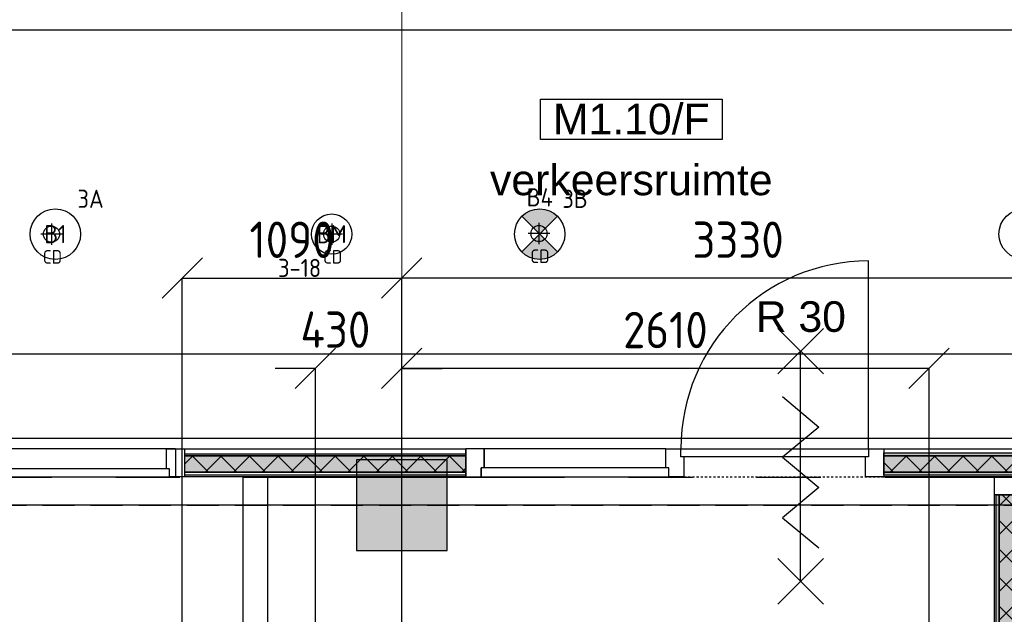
# Model space of a CAD drawing. Header units: millimetres. Extents: x -38031 to 110605, y -30229 to 92226.
# Tile 162 of 256: x 67467 to 72345, y 22535 to 25479. Entities that reach past the tile are written whole.
import ezdxf
from ezdxf.enums import TextEntityAlignment as Align

# ---------------------------------------------------------------- set-up
doc = ezdxf.new("R2010")
doc.units = ezdxf.units.MM
doc.header["$LTSCALE"] = 50
doc.set_wipeout_variables(frame=1)
doc.header["$PDMODE"] = 1
for name, pattern in [('HIDDEN2', [4.7625, 3.175, -1.5875]), ('PHANTOM', [63.5, 31.75, -6.35, 6.35, -6.35, 6.35, -6.35]), ('STYLE_01', [0.41664, 0.20828, -0.20836]), ('STYLE_07', [1.875, 0.625, -0.20828, 0.625, -0.20836, 0.06943, -0.13893])]:
    doc.linetypes.add(name, pattern=pattern)
for name, color, linetype in [('AB$1A---_ATTRIB035', 8, 'Continuous'), ('AL$1A---_ALGEMEEN', 8, 'Continuous'), ('AL------_MAATV', 200, 'Continuous'), ('AL------_MAATVOERING', 2, 'Continuous'), ('AL------_SPARING', 2, 'Continuous'), ('AM$1A---_ARCERING', 8, 'Continuous'), ('AT$1A---_TEKST100', 8, 'Continuous'), ('BOUWKUNDIG', 8, 'Continuous'), ('EB6511--_ATTRIB', 2, 'Continuous'), ('EL6121--', 3, 'Continuous'), ('EL6311--', 3, 'Continuous'), ('el6311--nv', 7, 'Continuous'), ('EL6511--', 3, 'Continuous'), ('Kastenscheiding', 4, 'PHANTOM'), ('versterkte strook', 7, 'Continuous')]:
    doc.layers.add(name, color=color, linetype=linetype)
doc.layers.add('stramien', color=1, linetype='Continuous', lineweight=15)
doc.styles.add('Arial', font='ARIAL.TTF')
doc.styles.add('BURO-018', font='iso.shx', dxfattribs={"height": 90})
doc.styles.get("Standard").update_dxf_attribs({"font": 'iso.shx'})
doc.dimstyles.new('STABICAD', dxfattribs={"dimscale": 100, "dimtxt": 1.8, "dimasz": 2, "dimexe": 0, "dimexo": 2.5, "dimgap": 1.5, "dimtad": 0, "dimdec": 0, "dimrnd": 10, "dimzin": 0, "dimdsep": 46, "dimtxsty": 'Standard', "dimblk1": 'OBLIQUE', "dimblk2": 'OBLIQUE', "dimsah": 1, "dimcen": -3, "dimadec": 0, "dimazin": 0, "dimtfac": 1, "dimtdec": 0, "dimtofl": 0, "dimtmove": 2, "dimatfit": 3, "dimfxl": 0, "dimtvp": 1.055556, "dimtolj": 1, "dimtzin": 0, "dimarcsym": 0})
pattern_1 = [(135, (0, 0), (70.7107, 70.7107), []), (45, (299.34, -299.34), (70.7107, -70.7107), [])]

# ---------------------------------------------------------------- blocks, each defined once
blk = doc.blocks.new('_Oblique')
at = {"color": 0, "linetype": 'ByBlock', "lineweight": -2}
blk.add_line((-0.5, -0.5), (0.5, 0.5), dxfattribs=at)
blk = doc.blocks.new('*D155')
at = {"layer": 'AL------_MAATVOERING', "color": 0, "lineweight": -2}
for p, q in [((72442.4, 23075), (63788, 23075)), ((63788, 22049), (63788, 23075)), ((72442.4, 22049), (63788, 22049))]:
    blk.add_line(p, q, dxfattribs=at)
at = {"layer": 'Defpoints', "color": 0}
for p in [(63788, 23075), (72692.4, 23075), (72692.4, 22049)]:
    blk.add_point(p, dxfattribs=at)
at = {"layer": 'AL------_MAATVOERING', "color": 0, "lineweight": -2, "xscale": 200, "yscale": 200, "zscale": 200}
for p, rotation in [((63788, 23075), 90), ((63788, 22049), 270)]:
    blk.add_blockref('_Oblique', p, dxfattribs=dict(at, rotation=rotation))
at = {"layer": 'AL------_MAATVOERING', "color": 0, "insert": (63598, 22562), "char_height": 180, "attachment_point": 5, "rotation": 90}
blk.add_mtext('\\A1;1030', dxfattribs=at)
blk = doc.blocks.new('*D156')
at = {"layer": 'AL------_MAATVOERING', "color": 0, "lineweight": -2}
for p, q in [((72442.4, 23075), (63164, 23075)), ((63164, 18903.4), (63164, 23075)), ((72442.4, 18903.4), (63164, 18903.4))]:
    blk.add_line(p, q, dxfattribs=at)
at = {"layer": 'Defpoints', "color": 0}
for p in [(63164, 23075), (72692.4, 23075), (72692.4, 18903.4)]:
    blk.add_point(p, dxfattribs=at)
at = {"layer": 'AL------_MAATVOERING', "color": 0, "lineweight": -2, "xscale": 200, "yscale": 200, "zscale": 200}
for p, rotation in [((63164, 23075), 90), ((63164, 18903.4), 270)]:
    blk.add_blockref('_Oblique', p, dxfattribs=dict(at, rotation=rotation))
at = {"layer": 'AL------_MAATVOERING', "color": 0, "insert": (62974, 20989.2), "char_height": 180, "attachment_point": 5, "rotation": 90}
blk.add_mtext('\\A1;4170', dxfattribs=at)
blk = doc.blocks.new('*D157')
at = {"layer": 'AL------_MAATVOERING', "color": 0, "lineweight": -2}
for p, q in [((69360, 19153.4), (69360, 23752.7)), ((71972.4, 23752.7), (69360, 23752.7)), ((71972.4, 19153.4), (71972.4, 23752.7))]:
    blk.add_line(p, q, dxfattribs=at)
at = {"layer": 'Defpoints', "color": 0}
for p in [(69360, 23752.7), (69360, 18903.4), (71972.4, 18903.4)]:
    blk.add_point(p, dxfattribs=at)
at = {"layer": 'AL------_MAATVOERING', "color": 0, "lineweight": -2, "xscale": 200, "yscale": 200, "zscale": 200, "rotation": 180}
blk.add_blockref('_Oblique', (69360, 23752.7), dxfattribs=at)
at = {"layer": 'AL------_MAATVOERING', "color": 0, "lineweight": -2, "xscale": 200, "yscale": 200, "zscale": 200}
blk.add_blockref('_Oblique', (71972.4, 23752.7), dxfattribs=at)
at = {"layer": 'AL------_MAATVOERING', "color": 0, "insert": (70666.2, 23942.7), "char_height": 180, "attachment_point": 5}
blk.add_mtext('\\A1;2610', dxfattribs=at)
blk = doc.blocks.new('*D158')
at = {"layer": 'AL------_MAATVOERING', "color": 0, "lineweight": -2}
for p, q in [((69360, 19153.4), (69360, 24199.6)), ((72692.4, 24199.6), (69360, 24199.6)), ((72692.4, 19153.4), (72692.4, 24199.6))]:
    blk.add_line(p, q, dxfattribs=at)
at = {"layer": 'Defpoints', "color": 0}
for p in [(69360, 24199.6), (69360, 18903.4), (72692.4, 18903.4)]:
    blk.add_point(p, dxfattribs=at)
at = {"layer": 'AL------_MAATVOERING', "color": 0, "lineweight": -2, "xscale": 200, "yscale": 200, "zscale": 200, "rotation": 180}
blk.add_blockref('_Oblique', (69360, 24199.6), dxfattribs=at)
at = {"layer": 'AL------_MAATVOERING', "color": 0, "lineweight": -2, "xscale": 200, "yscale": 200, "zscale": 200}
blk.add_blockref('_Oblique', (72692.4, 24199.6), dxfattribs=at)
at = {"layer": 'AL------_MAATVOERING', "color": 0, "insert": (71026.2, 24389.6), "char_height": 180, "attachment_point": 5}
blk.add_mtext('\\A1;3330', dxfattribs=at)
blk = doc.blocks.new('*D159')
at = {"layer": 'AL------_MAATVOERING', "color": 0, "lineweight": -2}
for p, q in [((68932.4, 23752.7), (68732.4, 23752.7)), ((68932.4, 19153.4), (68932.4, 23752.7)), ((69360, 19153.4), (69360, 23752.7)), ((69360, 23752.7), (69560, 23752.7))]:
    blk.add_line(p, q, dxfattribs=at)
at = {"layer": 'Defpoints', "color": 0}
for p in [(69360, 23752.7), (68932.4, 18903.4), (69360, 18903.4)]:
    blk.add_point(p, dxfattribs=at)
at = {"layer": 'AL------_MAATVOERING', "color": 0, "lineweight": -2, "xscale": 200, "yscale": 200, "zscale": 200}
blk.add_blockref('_Oblique', (68932.4, 23752.7), dxfattribs=at)
at = {"layer": 'AL------_MAATVOERING', "color": 0, "lineweight": -2, "xscale": 200, "yscale": 200, "zscale": 200, "rotation": 180}
blk.add_blockref('_Oblique', (69360, 23752.7), dxfattribs=at)
at = {"layer": 'AL------_MAATVOERING', "color": 0, "insert": (69031.1, 23944.5), "char_height": 180, "attachment_point": 5}
blk.add_mtext('\\A1;430', dxfattribs=at)
blk = doc.blocks.new('*D160')
at = {"layer": 'AL------_MAATVOERING', "color": 0, "lineweight": -2}
for p, q in [((68272.4, 19153.4), (68272.4, 24199.6)), ((68272.4, 24199.6), (69360, 24199.6)), ((69360, 19153.4), (69360, 24199.6))]:
    blk.add_line(p, q, dxfattribs=at)
at = {"layer": 'Defpoints', "color": 0}
for p in [(69360, 24199.6), (68272.4, 18903.4), (69360, 18903.4)]:
    blk.add_point(p, dxfattribs=at)
at = {"layer": 'AL------_MAATVOERING', "color": 0, "lineweight": -2, "xscale": 200, "yscale": 200, "zscale": 200, "rotation": 180}
blk.add_blockref('_Oblique', (68272.4, 24199.6), dxfattribs=at)
at = {"layer": 'AL------_MAATVOERING', "color": 0, "lineweight": -2, "xscale": 200, "yscale": 200, "zscale": 200}
blk.add_blockref('_Oblique', (69360, 24199.6), dxfattribs=at)
at = {"layer": 'AL------_MAATVOERING', "color": 0, "insert": (68816.2, 24389.6), "char_height": 180, "attachment_point": 5}
blk.add_mtext('\\A1;1090', dxfattribs=at)
blk = doc.blocks.new('1115B3A')
at = {"color": 0, "linetype": 'Continuous'}
blk.add_circle((0, 0), 2.5, dxfattribs=at)
at = {"color": 0, "linetype": 'Continuous', "style": 'BURO-018'}
for tag, p in [('E_GKAST', (0, 8)), ('E_GROEP', (0, 5)), ('E_SGROEP', (4.5, 5)), ('E_ARMCODE', (0, 0)), ('E_SLET', (4.5, -1))]:
    blk.add_attdef(tag, text='', height=1.8, dxfattribs=at).set_placement(p, align=Align.MIDDLE)
blk = doc.blocks.new('E00018')
at = {"color": 0, "linetype": 'Continuous'}
for p, q in [((-1.768, -1.768), (1.768, 1.768)), ((1.768, -1.768), (-1.768, 1.768))]:
    blk.add_line(p, q, dxfattribs=at)
at = {"color": 0, "linetype": 'Continuous', "const_width": 2.5}
for points in [[(-0.884, 0.884, -0.198912), (0, 1.25, -0.198912), (0.884, 0.884, -1)], [(-0.884, -0.884, 0.198912), (0, -1.25, 0.198912), (0.884, -0.884, 1)]]:
    blk.add_lwpolyline(points, format="xyb", dxfattribs=at)
blk = doc.blocks.new('1115B3A-NO1')
at = {"color": 0, "linetype": 'Continuous'}
blk.add_circle((0, 0), 2.5, dxfattribs=at)
at = {"color": 0, "zscale": 100}
blk.add_blockref('E00018', (0, 0), dxfattribs=at)
at = {"color": 0, "linetype": 'Continuous', "style": 'BURO-018'}
for tag, p in [('E_GKAST', (0, 8)), ('E_GROEP', (0, 5)), ('E_SGROEP', (4.5, 5)), ('E_ARMCODE', (0, 0)), ('E_SLET', (4.5, -1))]:
    blk.add_attdef(tag, text='', height=1.8, dxfattribs=at).set_placement(p, align=Align.MIDDLE)
blk = doc.blocks.new('E00123')
at = {"color": 0, "linetype": 'Continuous'}
blk.add_circle((0, 0), 2, dxfattribs=at)
at = {"color": 0, "linetype": 'Continuous', "style": 'BURO-018'}
for tag, p in [('E_TEXT1', (0, 4.5)), ('E_TEXT2', (0, 0))]:
    blk.add_attdef(tag, text='', height=1.8, dxfattribs=at).set_placement(p, align=Align.MIDDLE)
at = {"color": 0, "linetype": 'Continuous', "style": 'BURO-018', "flags": 1}
blk.add_attdef('E_MATCODE', (0, 0), '', height=1.8, dxfattribs=at)
blk = doc.blocks.new('Centraaldoos')
at = {"color": 1, "linetype": 'Continuous'}
for p, q in [((0, -2), (0, 2)), ((-2, 0), (2, 0))]:
    blk.add_line(p, q, dxfattribs=at)
at = {"color": 0, "linetype": 'Continuous'}
blk.add_circle((0, 0), 1.5, dxfattribs=at)
at = {"color": 0, "linetype": 'Continuous', "style": 'BURO-018'}
blk.add_attdef('AL_POSNR', text='', height=1.8, dxfattribs=at).set_placement((0, 3), align=Align.CENTER)
at = {"color": 0, "linetype": 'Continuous', "style": 'BURO-018', "flags": 1}
blk.add_attdef('AL_OMS', (0, 0), '', height=1.8, dxfattribs=at)
at = {"layer": 'AL------_MAATV', "style": 'BURO-018'}
blk.add_text('CD', height=2.531, rotation=180, dxfattribs=at).set_placement((1.61, 5.48))
blk = doc.blocks.new('Group-39')
at = {"color": 0}
blk.add_wipeout([(-5882, 0), (-4952, 0), (-4952, -40), (-5882, -40)], dxfattribs=at).dxf.layer = 'AL$1A---_ALGEMEEN'
at = {"layer": 'AL$1A---_ALGEMEEN', "color": 0}
blk.add_line((-4952, 0), (-4952, 930), dxfattribs=at)
blk.add_lwpolyline([(-5882, 0), (-4952, 0), (-4952, -40), (-5882, -40)], close=True, dxfattribs=at)
blk.add_arc((-4952, 0), 930, 90, 180, dxfattribs=at)
blk = doc.blocks.new('Group-37')
at = {"layer": 'AL$1A---_ALGEMEEN', "color": 0}
for p, q in [((-97.5, 382.003125), (127.5, 157.003125)), ((-97.5, 157.003125), (127.5, 382.003125))]:
    blk.add_line(p, q, dxfattribs=at)
at = {"layer": 'AL$1A---_ALGEMEEN', "color": 0, "flags": 1}
blk.add_attdef('B60_30', (-97.5, 157.003125), '', height=0.2, dxfattribs=at)
blk = doc.blocks.new('Group-38')
at = {"layer": 'AL$1A---_ALGEMEEN', "color": 0}
for p, q in [((-97.5, -757.809375), (127.5, -982.809375)), ((-97.5, -982.809375), (127.5, -757.809375))]:
    blk.add_line(p, q, dxfattribs=at)
at = {"layer": 'AL$1A---_ALGEMEEN', "color": 0, "flags": 1}
blk.add_attdef('B60_30', (-97.5, -982.809375), '', height=0.2, dxfattribs=at)
blk = doc.blocks.new('wrd 30 zelfsl')
at = {"layer": 'AL$1A---_ALGEMEEN', "color": 0}
blk.add_line((15, -870.3), (15, 269.5), dxfattribs=at)
blk.add_lwpolyline([(-75, 45.3), (105, -106.5), (-75, -256.1), (105, -405.7), (-75, -555.2), (105, -704.7)], dxfattribs=at)
for name in ['Group-37', 'Group-38']:
    blk.add_blockref(name, (0, 0), dxfattribs=at)
at = {"layer": 'AT$1A---_TEKST100', "style": 'Arial'}
blk.add_text('R 30', height=151.52, dxfattribs=at).set_placement((16, 516.7), align=Align.TOP_CENTER)
blk = doc.blocks.new('32x_hout-mk 855-p')
at = {"layer": 'AM$1A---_ARCERING', "linetype": 'Continuous', "lineweight": 0}
blk.add_hatch(color=256, dxfattribs=at).paths.add_polyline_path([(-8341, -25), (-6947, -25), (-6947, -35), (-8341, -35)])
at = {"layer": 'AL$1A---_ALGEMEEN', "color": 0, "linetype": 'STYLE_01'}
blk.add_line((-5867, -139), (-2070, -139), dxfattribs=at)
at = {"layer": 'AL$1A---_ALGEMEEN', "color": 0}
for points in [[(-8341, 0), (-6947, 0), (-6947, -139), (-8341, -139)], [(-4877, 0), (-3977, 0), (-3977, -139), (-4877, -139)], [(-8341, -25), (-6947, -25), (-6947, -35), (-8341, -35)]]:
    blk.add_lwpolyline(points, close=True, dxfattribs=at)
at = {"color": 0}
for points in [[(-4967, 0), (-4877, 0), (-4877, -139), (-4967, -139)], [(-8341, -116), (-6947, -116), (-6947, -131), (-8341, -131)]]:
    blk.add_wipeout(points, dxfattribs=at).dxf.layer = 'AL$1A---_ALGEMEEN'
at = {"layer": 'AM$1A---_ARCERING', "linetype": 'Continuous', "lineweight": 0}
for points in [[(-8341, -35), (-6947, -35), (-6947, -116), (-8341, -116)], [(-4877, -20), (-3977, -20), (-3977, -35), (-4877, -35)], [(-4877, -35), (-3977, -35), (-3977, -116), (-4877, -116)], [(-4877, -116), (-3977, -116), (-3977, -131), (-4877, -131)]]:
    blk.add_hatch(color=256, dxfattribs=at).paths.add_polyline_path(points)
at = {"layer": 'AM$1A---_ARCERING', "linetype": 'Continuous', "lineweight": 5}
h = blk.add_hatch(dxfattribs=at)
h.set_pattern_fill('ISOLATIE', color=256, style=0, pattern_type=2)
h.set_pattern_definition(pattern_1)
h.paths.add_polyline_path([(-8341, -35), (-6947, -35), (-6947, -116), (-8341, -116)])
h = blk.add_hatch(dxfattribs=at)
h.set_pattern_fill('ISOLATIE', color=256, style=0, pattern_type=2)
h.set_pattern_definition(pattern_1)
h.paths.add_polyline_path([(-4877, -35), (-3977, -35), (-3977, -116), (-4877, -116)])
at = {"layer": 'AL$1A---_ALGEMEEN', "color": 0}
for points in [[(-5957, 0), (-6947, 0), (-6947, -139), (-5957, -139)], [(-4967, 0), (-4877, 0), (-4877, -139), (-4967, -139)], [(-8341, -35), (-6947, -35), (-6947, -116), (-8341, -116)], [(-4877, -20), (-3977, -20), (-3977, -35), (-4877, -35)], [(-4877, -35), (-3977, -35), (-3977, -116), (-4877, -116)], [(-8341, -116), (-6947, -116), (-6947, -131), (-8341, -131)], [(-4877, -116), (-3977, -116), (-3977, -131), (-4877, -131)]]:
    blk.add_lwpolyline(points, close=True, dxfattribs=at)
at = {"color": 0}
for points in [[(-8386, 0), (-8341, 0), (-8341, -139), (-8386, -139)], [(-6947, 0), (-6857, 0), (-6857, -139), (-6947, -139)], [(-5957, 0), (-5867, 0), (-5867, -139), (-5957, -139)]]:
    blk.add_wipeout(points, dxfattribs=at).dxf.layer = 'AL$1A---_ALGEMEEN'
at = {"layer": 'AL$1A---_ALGEMEEN', "color": 0}
for points in [[(-8386, 0), (-8341, 0), (-8341, -139), (-8386, -139)], [(-6947, 0), (-6857, 0), (-6857, -139), (-6947, -139)], [(-5957, 0), (-5867, 0), (-5867, -139), (-5957, -139)]]:
    blk.add_lwpolyline(points, close=True, dxfattribs=at)
blk.add_blockref('Group-39', (0, 0), dxfattribs=at)
at = {"color": 0}
blk.add_wipeout([(-6947, 0), (-6947, -139), (-6872, -139), (-6872, -94), (-6857, -94), (-6857, 0)], dxfattribs=at).dxf.layer = 'AL$1A---_ALGEMEEN'
at = {"layer": 'AL$1A---_ALGEMEEN', "color": 0}
blk.add_lwpolyline([(-6947, 0), (-6947, -139), (-6872, -139), (-6872, -94), (-6857, -94), (-6857, 0)], close=True, dxfattribs=at)
blk.add_blockref('wrd 30 zelfsl', (-5304, 213.3), dxfattribs=at)
at = {"color": 0}
blk.add_wipeout([(-5942, -94), (-6872, -94), (-6872, -139), (-5942, -139)], dxfattribs=at).dxf.layer = 'AL$1A---_ALGEMEEN'
at = {"layer": 'AL$1A---_ALGEMEEN', "color": 0}
blk.add_lwpolyline([(-5942, -94), (-6872, -94), (-6872, -139), (-5942, -139)], close=True, dxfattribs=at)
blk = doc.blocks.new('32x_hout-mk 856-p')
at = {"layer": 'AL$1A---_ALGEMEEN', "color": 0}
blk.add_lwpolyline([(-45, 139), (-990, 139), (-990, 0), (-45, 0)], close=True, dxfattribs=at)
at = {"color": 0}
blk.add_wipeout([(-90, 139), (-45, 139), (-45, 0), (-90, 0)], dxfattribs=at).dxf.layer = 'AL$1A---_ALGEMEEN'
at = {"layer": 'AL$1A---_ALGEMEEN', "color": 0}
blk.add_lwpolyline([(-90, 139), (-45, 139), (-45, 0), (-90, 0)], close=True, dxfattribs=at)
at = {"color": 0}
blk.add_wipeout([(-75, 40), (-1005, 40), (-1005, 0), (-75, 0)], dxfattribs=at).dxf.layer = 'AL$1A---_ALGEMEEN'
at = {"layer": 'AL$1A---_ALGEMEEN', "color": 0}
blk.add_lwpolyline([(-75, 40), (-1005, 40), (-1005, 0), (-75, 0)], close=True, dxfattribs=at)
blk = doc.blocks.new('tekst 12 pts')
at = {"layer": 'AL$1A---_ALGEMEEN', "color": 0, "style": 'Arial'}
blk.add_attdef('naam_ruimte', text='', height=151.5, dxfattribs=at).set_placement((0, -41.1), align=Align.TOP_CENTER)
at = {"layer": 'AL$1A---_ALGEMEEN', "color": 0, "flags": 1}
for tag, p in [('oppervlakte', (-264.6, -1003)), ('stramiennummer', (-264.6, -1275.7))]:
    blk.add_attdef(tag, p, '', height=151.5, dxfattribs=at)
blk = doc.blocks.new('ruimtenummer')
at = {"layer": 'AL$1A---_ALGEMEEN', "color": 0, "flags": 1}
for tag, p in [('peil', (-450, -397.1)), ('onderdeel', (-450, -669.8))]:
    blk.add_attdef(tag, p, '', height=151.5, dxfattribs=at)
at = {"color": 0}
blk.add_wipeout([(-450, 100), (450, 100), (450, -100), (-450, -100)], dxfattribs=at).dxf.layer = 'AL$1A---_ALGEMEEN'
at = {"layer": 'AL$1A---_ALGEMEEN', "color": 0}
blk.add_lwpolyline([(-450, 100), (450, 100), (450, -100), (-450, -100)], close=True, dxfattribs=at)
at = {"layer": 'AL$1A---_ALGEMEEN', "color": 0, "style": 'Arial'}
blk.add_attdef('ruimtenummer', text='', height=151.5, dxfattribs=at).set_placement((0, 78), align=Align.TOP_CENTER)
blk = doc.blocks.new('Group-42')
at = {"layer": 'AM$1A---_ARCERING', "linetype": 'Continuous', "lineweight": 0}
for points in [[(8, 8601), (23, 8601), (23, 7868.5), (8, 7868.5)], [(23, 8601), (104, 8601), (104, 7868.5), (23, 7868.5)], [(104, 8601), (119, 8601), (119, 7868.5), (104, 7868.5)]]:
    blk.add_hatch(color=256, dxfattribs=at).paths.add_polyline_path(points)
at = {"layer": 'AM$1A---_ARCERING', "linetype": 'Continuous', "lineweight": 5}
h = blk.add_hatch(dxfattribs=at)
h.set_pattern_fill('ISOLATIE', color=256, style=0, pattern_type=2)
h.set_pattern_definition(pattern_1)
h.paths.add_polyline_path([(23, 8601), (104, 8601), (104, 7868.5), (23, 7868.5)])
at = {"layer": 'AL$1A---_ALGEMEEN', "color": 0}
for points in [[(8, 8601), (23, 8601), (23, 7868.5), (8, 7868.5)], [(23, 8601), (104, 8601), (104, 7868.5), (23, 7868.5)], [(104, 8601), (119, 8601), (119, 7868.5), (104, 7868.5)]]:
    blk.add_lwpolyline(points, close=True, dxfattribs=at)
blk = doc.blocks.new('32x_hout-mk 822s-p')
at = {"layer": 'AL$1A---_ALGEMEEN', "color": 0}
blk.add_lwpolyline([(0, 8691), (139, 8691), (139, 50), (0, 50)], close=True, dxfattribs=at)
blk.add_blockref('Group-42', (0, 0), dxfattribs=at)
at = {"color": 0}
blk.add_wipeout([(0, 8691), (139, 8691), (139, 8601), (0, 8601)], dxfattribs=at).dxf.layer = 'AL$1A---_ALGEMEEN'
at = {"layer": 'AL$1A---_ALGEMEEN', "color": 0}
blk.add_lwpolyline([(0, 8691), (139, 8691), (139, 8601), (0, 8601)], close=True, dxfattribs=at)
blk = doc.blocks.new('200254 W 211 30-06-2008')
at = {"layer": 'AL$1A---_ALGEMEEN'}
ref = blk.add_blockref('ruimtenummer', (20444.691, 3515.653), dxfattribs=dict(at, xscale=0.02, yscale=0.02, zscale=0.02))
ref.add_attrib('ruimtenummer', 'M1.10/F', dxfattribs={"layer": 'AB$1A---_ATTRIB035', "height": 3.0305, "style": 'Arial'}).set_placement((20444.691, 3517.212), align=Align.TOP_CENTER)
ref = blk.add_blockref('tekst 12 pts', (20444.691, 3512.002), dxfattribs=dict(at, xscale=-0.02, yscale=0.02, zscale=0.02))
ref.add_attrib('naam_ruimte', 'verkeersruimte', dxfattribs={"layer": 'AB$1A---_ATTRIB035', "height": 3.03049, "style": 'Arial'}).set_placement((20444.691, 3511.18), align=Align.TOP_CENTER)
at = {"layer": 'AL$1A---_ALGEMEEN', "xscale": 0.02, "yscale": 0.02, "zscale": 0.02}
blk.add_blockref('32x_hout-mk 855-p', (20567.249, 3483.045), dxfattribs=at)
at = {"layer": 'AM$1A---_ARCERING', "linetype": 'Continuous', "lineweight": 0}
blk.add_hatch(color=256, dxfattribs=at).paths.add_polyline_path([(20417.449, 3472.945), (20426.449, 3472.945), (20426.449, 3481.945), (20417.449, 3481.945)])
at = {"layer": 'AL$1A---_ALGEMEEN'}
blk.add_lwpolyline([(20417.449, 3472.945), (20426.449, 3472.945), (20426.449, 3481.945), (20417.449, 3481.945)], close=True, dxfattribs=at)
at = {"layer": 'AL$1A---_ALGEMEEN', "linetype": 'Continuous', "lineweight": 30}
blk.add_lwpolyline([(20406.249, 3480.265), (20408.649, 3480.265), (20408.649, 3308.425), (20406.249, 3308.425)], close=True, dxfattribs=at)
at = {"layer": 'stramien', "linetype": 'STYLE_07', "ltscale": 50}
blk.add_line((20421.949, 2695.425), (20421.949, 4240.025), dxfattribs=at)
at = {"layer": 'AL$1A---_ALGEMEEN', "xscale": 0.02, "yscale": 0.02, "zscale": 0.02}
for name, p in [('32x_hout-mk 856-p', (20400.429, 3480.265)), ('32x_hout-mk 822s-p', (20480.669, 3306.445))]:
    blk.add_blockref(name, p, dxfattribs=at)
at = {"layer": 'AL$1A---_ALGEMEEN'}
blk.add_lwpolyline([(20174.349, 3524.545), (20679.829, 3524.545), (20679.829, 3484.045), (20174.349, 3484.045)], close=True, dxfattribs=at)
at = {"layer": 'stramien', "linetype": 'STYLE_07', "ltscale": 50}
blk.add_line((19004.749, 3477.445), (21069.141, 3477.445), dxfattribs=at)

msp = doc.modelspace()

# ---------------------------------------------------------------- block references
at = {"layer": 'BOUWKUNDIG', "xscale": 50, "yscale": 50, "zscale": 50}
msp.add_blockref('200254 W 211 30-06-2008', (-951737.5, -150797.3), dxfattribs=at)

# ---------------------------------------------------------------- next in the draw order: linework, layer by layer
at = {"layer": 'EL6121--', "color": 5, "linetype": 'HIDDEN2'}
msp.add_line((16859.7, 23074.5), (76844, 23074.5), dxfattribs=at)
at = {"layer": 'Kastenscheiding'}
msp.add_line((82865.6, 23212.6), (64734.6, 23212.6), dxfattribs=at)
at = {"layer": 'versterkte strook'}
msp.add_line((8368.1, 23825), (81845.1, 23825), dxfattribs=at)

# ---------------------------------------------------------------- next in the draw order: block references
at = {"layer": 'AL------_SPARING', "yscale": 26.66666666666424, "zscale": 26.66666666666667, "rotation": 180}
for p, xscale in [((67624.5, 24417.3), 26.66666666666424), ((69012.8, 24417.5), 26.66666666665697), ((70039.8, 24420.3), 26.66666666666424)]:
    msp.add_blockref('Centraaldoos', p, dxfattribs=dict(at, xscale=xscale))
at = {"layer": 'EL6311--'}
ref = msp.add_blockref('1115B3A', (67643.5, 24417.5), dxfattribs=dict(at, xscale=50, yscale=50, zscale=50))
ref.add_attrib('E_ARMCODE', 'B1', dxfattribs={"layer": '0', "color": 1, "linetype": 'Continuous', "height": 90, "style": 'BURO-018'}).set_placement((67643.5, 24417.5), align=Align.MIDDLE)
ref.add_attrib('E_GROEP', '3A', dxfattribs={"layer": '0', "color": 1, "linetype": 'Continuous', "height": 90, "style": 'BURO-018'}).set_placement((67818.5, 24592.5), align=Align.MIDDLE)
ref = msp.add_blockref('1115B3A', (72443.5, 24417.5), dxfattribs=dict(at, xscale=50, yscale=50, zscale=50))
ref.add_attrib('E_ARMCODE', 'B1', dxfattribs={"layer": '0', "color": 1, "linetype": 'Continuous', "height": 90, "style": 'BURO-018'}).set_placement((72443.5, 24417.5), align=Align.MIDDLE)
ref.add_attrib('E_GROEP', '3A', dxfattribs={"layer": '0', "color": 1, "linetype": 'Continuous', "height": 90, "style": 'BURO-018'}).set_placement((72618.5, 24592.5), align=Align.MIDDLE)
at = {"layer": 'el6311--nv'}
ref = msp.add_blockref('1115B3A-NO1', (70043.5, 24417.5), dxfattribs=dict(at, xscale=50, yscale=50, zscale=50))
ref.add_attrib('E_ARMCODE', 'B4', dxfattribs={"layer": '0', "color": 1, "linetype": 'Continuous', "height": 90, "style": 'BURO-018'}).set_placement((70043.5, 24599.8), align=Align.MIDDLE)
ref.add_attrib('E_GROEP', '3B', dxfattribs={"layer": '0', "color": 1, "linetype": 'Continuous', "height": 90, "style": 'BURO-018'}).set_placement((70218.5, 24592.5), align=Align.MIDDLE)
at = {"layer": 'EL6511--'}
ref = msp.add_blockref('E00123', (69012.8, 24417.5), dxfattribs=dict(at, xscale=50, yscale=50, zscale=50))
ref.add_attrib('E_TEXT2', 'BM', dxfattribs={"layer": 'EB6511--_ATTRIB', "color": 1, "linetype": 'Continuous', "height": 90, "style": 'BURO-018'}).set_placement((69012.8, 24417.5), align=Align.MIDDLE)
ref.add_attrib('E_TEXT1', '3-18', dxfattribs={"layer": 'EB6511--_ATTRIB', "color": 1, "linetype": 'Continuous', "height": 90, "style": 'BURO-018'}).set_placement((68853.9, 24250.2), align=Align.MIDDLE)

# ---------------------------------------------------------------- next in the draw order: dimensions: what is measured, and where the dimension line sits
at = {"layer": 'AL------_MAATVOERING'}
for base, p1, picture, middle in [((69360, 24199.6), (68272.4, 18903.4), '*D160', (68816.2, 24389.6)), ((69360, 24199.6), (72692.4, 18903.4), '*D158', (71026.2, 24389.6)), ((69360, 23752.7), (71972.4, 18903.4), '*D157', (70666.2, 23942.7))]:
    dim = msp.add_linear_dim(base=base, p1=p1, p2=(69360, 18903.4), dimstyle='STABICAD', dxfattribs=at)
    dim.commit()
    dim.dimension.update_dxf_attribs({"geometry": picture, "text_midpoint": middle})
dim = msp.add_linear_dim(base=(69360, 23752.7), p1=(68932.4, 18903.4), p2=(69360, 18903.4), dimstyle='STABICAD', dxfattribs=at)
dim.commit()
dim.dimension.update_dxf_attribs({"geometry": '*D159', "text_midpoint": (69031.1, 23944.5), "dimtype": 160})
for base, p1, picture, middle in [((63164, 23075), (72692.4, 18903.4), '*D156', (62974, 20989.2)), ((63788, 23075), (72692.4, 22049), '*D155', (63598, 22562))]:
    dim = msp.add_linear_dim(base=base, p1=p1, p2=(72692.4, 23075), angle=90, dimstyle='STABICAD', dxfattribs=at)
    dim.commit()
    dim.dimension.update_dxf_attribs({"geometry": picture, "text_midpoint": middle})

doc.saveas('drawing.dxf')
